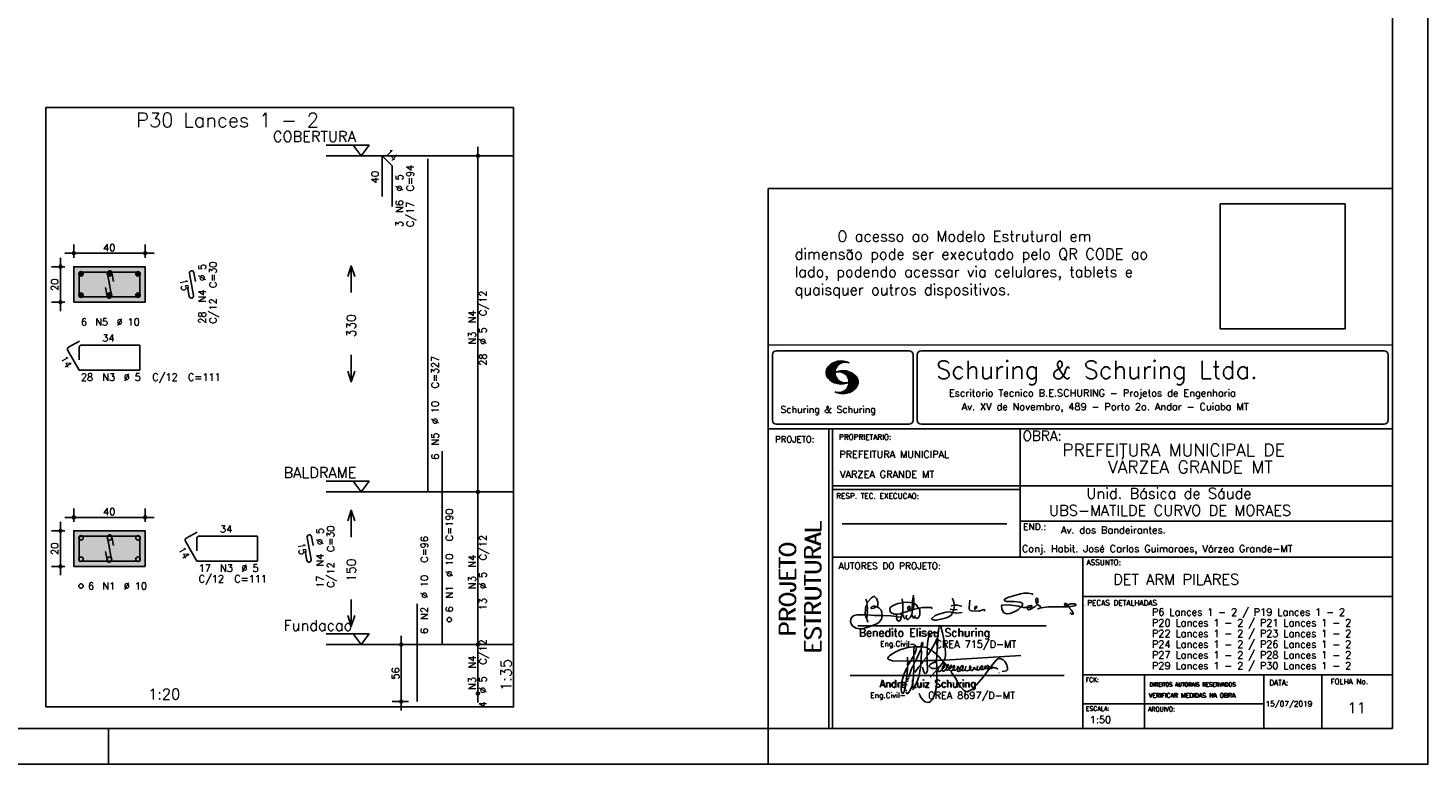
# Model space of a CAD drawing. Extents: x 0 to 84.1, y 0 to 59.4.
# Tile 5 of 8: x 44.8 to 84.1, y 0 to 20.6. Entities that reach past the tile are written whole.
import ezdxf

# ---------------------------------------------------------------- set-up
doc = ezdxf.new("R2010")
doc.units = 0
doc.header["$MEASUREMENT"] = 0
doc.linetypes.add('ESTILO_TQS_0002', pattern=[0.4, 0.1, -0.3])
doc.layers.get('0').update_dxf_attribs({"linetype": 'CONTINUOUS'})
for name, color, linetype in [('1', 1, 'CONTINUOUS'), ('2', 2, 'CONTINUOUS'), ('3', 3, 'CONTINUOUS'), ('4', 4, 'CONTINUOUS'), ('6', 6, 'CONTINUOUS'), ('7', 7, 'CONTINUOUS'), ('9', 9, 'CONTINUOUS')]:
    doc.layers.add(name, color=color, linetype=linetype)
doc.styles.get("Standard").update_dxf_attribs({"font": 'ROMANS.SHX'})
picture_1 = doc.add_image_def('image1.png', size_in_pixel=(300, 300))

# ---------------------------------------------------------------- blocks, each defined once
blk = doc.blocks.new('assinaturabenedito')
at = {"color": 162}
for points in [[(80.21, 160.29), (79.88, 160.45), (79.72, 161.68), (80.29, 161.77), (80.46, 162.01), (80.54, 163.49), (80.37, 163.74), (80.54, 164.8), (80.46, 166.12), (80.29, 166.36), (80.37, 167.51), (82.43, 169.81), (83.41, 170.39), (83.9, 170.39), (84.81, 169.48), (85.38, 167.84), (85.46, 166.36), (85.13, 165.71), (86.12, 164.97), (86.94, 163.98), (87.35, 162.83), (87.43, 161.68), (87.19, 161.52), (83.66, 161.52), (80.46, 161.77)], [(101.96, 170.06), (102.04, 170.96)], [(155.13, 165.22), (153.4, 165.22), (152.58, 165.54), (153.16, 166.78), (152.67, 167.35), (151.85, 167.68), (149.14, 168.01), (145.61, 168.01), (144.71, 168.34), (144.46, 168.91), (146.1, 169.9), (152.17, 171.62), (153.65, 171.87), (155.7, 171.87), (157.43, 171.62), (158.08, 171.29)], [(79.55, 161.85), (79.72, 164.8), (79.88, 165.87), (80.21, 166.28)], [(80.46, 167.68), (80.21, 167.84), (79.88, 169.07)], [(84.48, 165.54), (84.15, 165.87), (83.57, 165.87), (82.84, 165.71), (82.1, 165.05), (82.59, 164.8), (83.57, 164.97), (84.48, 165.54)], [(84.48, 165.54), (85.05, 165.63)], [(94.32, 162.18), (93.09, 162.18), (91.53, 162.83), (91.12, 163.41), (90.96, 164.8), (91.29, 165.38), (92.52, 166.2), (94.82, 167.1), (97.03, 167.43), (97.11, 162.92)], [(96.95, 167.51), (96.79, 169.24)], [(98.59, 160.54), (98.1, 159.96), (97.61, 160.37), (97.36, 161.44), (96.87, 161.6), (97.03, 162.75), (99.08, 163.33), (99.9, 163.9), (100.48, 163.74), (101.3, 164.07), (101.55, 163.9), (101.38, 162.01)], [(101.46, 167.43), (99.17, 167.76), (97.11, 167.51)], [(98.59, 160.54), (99.17, 159.71), (99.58, 159.63), (100.56, 160.62), (101.38, 161.93), (102.12, 160.29), (102.69, 160.78), (103.6, 160.12), (104.42, 160.54), (104.99, 161.85), (104.99, 163.9), (104.66, 164.97), (106.3, 165.3), (110.57, 165.22), (110.74, 164.97), (110.49, 164.56)], [(99.9, 163.9), (100.48, 164.8), (100.4, 165.63), (99.9, 165.79), (99.49, 165.22), (99.58, 164.23), (99.82, 164.15)], [(101.3, 164.07), (101.55, 167.1)], [(101.55, 163.82), (102.04, 164.31), (102.28, 166.78), (102.28, 167.1), (101.55, 167.19), (101.46, 167.51), (101.96, 170.06), (102.28, 169.81), (102.28, 167.27)], [(102.04, 164.31), (104.58, 164.97)], [(104.34, 164.97), (103.51, 166.36), (102.69, 166.94), (102.37, 166.94)], [(120.83, 164.15), (119.19, 164.39)], [(121.16, 166.36), (119.76, 166.04)], [(120.99, 164.31), (121.24, 166.12), (121.16, 167.19), (120.66, 168.66), (120.09, 169.57)], [(120.83, 164.15), (120.58, 163)], [(120.83, 164.15), (121.07, 164.31), (122.47, 164.23)], [(121.24, 166.2), (121.48, 166.36), (122.55, 166.36), (124.6, 165.87)], [(135.35, 163.57), (135.27, 164.23), (135.11, 164.31), (132.64, 163.57), (129.12, 163.74), (128.62, 163.9), (128.3, 164.15), (128.05, 164.89), (128.46, 168.66)], [(130.84, 164.8), (130.76, 165.22), (131.25, 165.79), (131.58, 165.71), (131.66, 165.3), (131.41, 164.97), (130.84, 164.8)], [(130.84, 164.8), (130.76, 164.48), (130.92, 164.23)], [(152.26, 165.38), (152.17, 165.54), (151.11, 165.79), (146.68, 166.53), (143.56, 166.36), (143.23, 166.2), (143.15, 165.79), (143.31, 164.56), (144.13, 162.83), (145.61, 162.26), (147.25, 162.51), (149.38, 163.33), (151.02, 164.23), (152.26, 165.38)], [(152.26, 165.38), (152.5, 165.54)], [(155.21, 165.05), (155.13, 165.3), (155.37, 165.71), (156.03, 166.04), (157.26, 166.2), (157.43, 165.87), (157.18, 165.54), (156.6, 165.3), (155.21, 165.05)], [(155.21, 165.05), (155.29, 164.48), (156.19, 164.23), (158.82, 165.63), (159.89, 166.69), (161.36, 165.79), (161.61, 165.3), (161.61, 165.13), (161.12, 164.89), (160.3, 164.64), (159.97, 164.72)], [(159.89, 166.69), (159.89, 167.1), (160.22, 167.51), (160.22, 168.91), (160.05, 169.48), (159.56, 169.65), (159.23, 168.99), (159.23, 168.42), (159.56, 167.27), (159.8, 167.19)], [(161.61, 165.13), (165.22, 165.63), (174, 165.63), (174.41, 165.71), (174.49, 166.28)], [(176.63, 162.1), (176.63, 162.75), (175.81, 164.15), (174.99, 164.97), (174.82, 165.63), (177.36, 166.04), (178.02, 166.28), (178.02, 166.53), (177.78, 166.86), (177.36, 166.94), (175.56, 166.94), (174.66, 166.61), (174.49, 166.36), (173.02, 166.2), (172.61, 166.69), (172.93, 167.19), (173.34, 167.19), (173.75, 166.86), (173.84, 166.45)], [(173.59, 165.63), (173.59, 166.12)], [(174.82, 165.63), (174.58, 165.71)], [(181.55, 165.95), (181.47, 166.12)], [(87.43, 161.36), (87.1, 159.8), (86.04, 158.4), (84.97, 157.66), (81.44, 156.27), (78.16, 155.28), (76.68, 155.28), (75.37, 155.53), (73.73, 156.51), (73.15, 157.25), (72.66, 158.56), (72.74, 159.96), (73.65, 161.11), (74.38, 161.52), (75.53, 161.77), (79.64, 161.77)], [(80.21, 160.29), (80.46, 161.6)], [(80.21, 160.29), (80.37, 159.22), (80.87, 158.32)], [(94.08, 161.03), (91.53, 161.36), (87.43, 161.52)], [(94.08, 161.03), (94.32, 162.18), (95.88, 162.34), (96.21, 162.59), (96.95, 162.67)], [(94.08, 161.03), (94.08, 160.86)], [(96.29, 160.7), (94.24, 160.86), (94.08, 160.21), (94.57, 159.14), (95.39, 158.89), (95.8, 159.22), (96.29, 160.29), (96.29, 160.7)], [(96.87, 161.77), (96.54, 161.77), (95.88, 162.26)], [(96.29, 160.7), (96.87, 161.52)], [(98.59, 160.54), (98.76, 161.6)], [(102.78, 160.78), (102.86, 161.52)], [(110.74, 160.29), (110.57, 159.96), (110.74, 159.63), (111.88, 159.39), (112.87, 159.39), (116.89, 160.21), (118.53, 160.86), (119.68, 161.6), (120.5, 162.83)], [(110.74, 160.29), (112.29, 161.44), (113.94, 162.18), (117.22, 163.08), (118.86, 163.16), (122.22, 162.59), (124.85, 162.83)], [(176.63, 162.1), (176.13, 162.1), (175.07, 162.75)], [(176.63, 162.1), (176.63, 162.1)]]:
    blk.add_lwpolyline(points, dxfattribs=at)
blk = doc.blocks.new('assinaturanadre')
at = {"color": 162}
for points in [[(-225.3, 18.87), (-225.71, 15.34), (-225.87, 15.1), (-226.28, 15.26), (-226.36, 15.59), (-227.18, 16), (-229.07, 16), (-230.71, 15.18), (-231.94, 13.7), (-232.6, 11.73), (-233.01, 8.69), (-233.17, 5.9), (-233.01, 5.41), (-233.26, 2.62), (-233.26, 1.06), (-233.09, 0.65), (-233.34, -0.09), (-233.17, -0.67), (-233.17, -2.55), (-233.67, -2.8), (-235.23, -2.8), (-235.14, -2.23), (-233.42, -0.17)], [(-225.3, 18.87), (-225.46, 18.87), (-225.54, 18.46)], [(-225.3, 18.87), (-225.22, 19.04)], [(-221.69, -2.31), (-221.03, 0.57), (-220.87, 2.86), (-221.52, 9.6), (-222.84, 15.92), (-223.98, 19.86), (-224.56, 20.6), (-224.89, 20.68), (-225.22, 20.19), (-225.22, 19.53)], [(-225.87, 15.1), (-225.95, 13.46), (-226.28, 11.98), (-226.61, 11.73), (-227.59, 9.51), (-230.47, 4.42), (-229.32, 3.44), (-229.07, 3.44), (-227.43, 1.88), (-226.69, 1.63), (-226.61, 0.81), (-226.86, -2.47), (-226.77, -7.81), (-226.53, -8.71), (-226.86, -9.37), (-226.61, -10.68), (-226.69, -17.25), (-227.1, -21.27), (-227.76, -23.82), (-228.83, -27.19), (-229.56, -28.58), (-230.71, -29.9), (-231.53, -30.47), (-232.52, -30.72), (-234.41, -30.31), (-235.88, -29.24), (-237.44, -27.27), (-238.1, -25.79)], [(-237.2, 6.72), (-237.03, 8.78), (-236.78, 9.27), (-236.46, 9.43), (-236.13, 9.27), (-235.96, 8.53), (-236.29, 7.05), (-236.62, 6.39), (-236.87, 6.31)], [(-226.28, 11.98), (-226.12, 11.9), (-226.12, 10.83), (-226.69, 1.71)], [(-240.48, 6.64), (-245.98, 6.07), (-251.39, 4.42), (-254.59, 2.95), (-256.81, 1.55), (-258.37, 0.4), (-259.02, -0.26), (-259.43, -1.08), (-259.35, -1.49), (-258.86, -2.06), (-256.4, -2.8), (-246.55, -3.05), (-246.22, -2.8), (-246.39, -0.34)], [(-242.2, 0.15), (-243.19, -1.16), (-244.01, -2.97), (-246.22, -2.97)], [(-237.2, 6.72), (-236.95, 6.23), (-237.2, 4.67), (-237.61, 4.26), (-241.05, -2.97), (-241.95, -3.05), (-242.12, 0.81), (-241.95, 1.47), (-241.46, 1.88), (-240.4, 4.59), (-240.23, 6.56), (-237.36, 6.56), (-237.2, 6.72)], [(-241.87, 6.48), (-242.12, 4.51), (-242.04, 1.47)], [(-240.48, 6.64), (-240.48, 6.97), (-241.05, 7.38), (-241.63, 7.22), (-241.79, 6.64)], [(-237.28, 4.51), (-237.03, 4.1), (-237.11, -2.72), (-237.36, -2.88), (-240.89, -2.88)], [(-240.48, 6.64), (-240.31, 6.64)], [(-236.54, 6.48), (-234.98, 6.31), (-233.26, 5.82)], [(-233.01, 5.41), (-232.68, 5.49), (-230.63, 4.34), (-232.35, 1.55), (-233.01, 0.89)], [(-230.47, 4.42), (-230.47, 4.42)], [(-226.61, 0.81), (-226.36, 0.81), (-225.22, -0.17), (-224.97, -0.67), (-223.74, -1.9), (-223.66, -2.39), (-226.77, -2.55)], [(-221.69, -2.31), (-170.73, 0.81)], [(-246.14, -3.05), (-246.22, -5.76), (-246.06, -6), (-246.39, -7.4), (-246.3, -8.47), (-246.88, -14.54), (-247.62, -19.96), (-248.44, -23.33), (-249.18, -24.72), (-249.5, -24.89), (-250.08, -24.31), (-250.41, -21.93), (-250.41, -19.88), (-250, -16.76), (-248.44, -11.5), (-246.88, -7.97), (-246.47, -7.65)], [(-241.87, -4.11), (-242.12, -5.76), (-241.95, -6), (-241.95, -7.73), (-242.2, -13.15), (-242.78, -17.42), (-243.43, -19.96), (-244.74, -22.83), (-246.14, -24.72), (-246.47, -24.89), (-246.8, -24.72), (-247.21, -23.66)], [(-244.33, -3.05), (-245.32, -5.02), (-245.98, -5.84)], [(-242.12, -5.67), (-242.45, -6), (-243.51, -8.3), (-245.65, -13.97)], [(-242.04, -2.88), (-243.92, -2.97)], [(-237.11, -2.97), (-237.28, -3.87), (-237.28, -4.53), (-237.11, -4.69), (-237.61, -5.76), (-237.44, -6.25), (-238.02, -9.78), (-238.59, -12.57), (-239.66, -15.94), (-241.79, -20.78), (-242.61, -21.85), (-243.27, -22.1)], [(-241.13, -2.97), (-241.54, -3.95), (-241.87, -4.11), (-241.95, -3.13)], [(-237.61, -5.76), (-239, -7.15), (-241.38, -10.6)], [(-235.31, -2.64), (-235.8, -2.97), (-237.11, -2.88)], [(-235.88, -2.97), (-236.13, -3.62), (-237.03, -4.61)], [(-233.09, -2.8), (-233.01, -9.29), (-233.17, -9.94), (-233.91, -11.18), (-234.32, -11.26), (-234.9, -11.01), (-235.39, -10.27), (-236.13, -8.06), (-236.21, -7.15)], [(-226.86, -2.55), (-233.17, -2.72)], [(-226.77, -7.56), (-227.84, -7.89), (-229.65, -7.89), (-230.71, -7.48), (-231.7, -6.66), (-231.78, -6), (-230.96, -5.1), (-228.25, -3.79), (-227.68, -3.79)], [(-226.86, -9.29), (-231.21, -13.8)], [(-222.43, -3.29), (-222.43, -3.7), (-224.97, -6.82), (-226.61, -7.4)], [(-226.04, -8.47), (-226.45, -8.63)], [(-225.05, -6.91), (-226.04, -8.55), (-225.87, -8.79), (-225.95, -9.7), (-225.54, -10.03), (-224.97, -10.03), (-223.16, -8.96)], [(-221.69, -2.31), (-223.57, -2.39)], [(-221.36, -4.85), (-222.18, -5.35), (-222.34, -6.09), (-222.75, -6.66), (-223.08, -7.97), (-223.08, -8.88), (-222.67, -9.78), (-222.34, -9.86), (-222.01, -9.78), (-220.54, -8.47)], [(-221.19, -5.1), (-221.28, -6.09), (-221.6, -6.74), (-222.43, -8.06), (-222.92, -8.38)], [(-221.85, -2.39), (-222.43, -3.29), (-222.84, -2.88), (-222.84, -2.55)], [(-222.43, -3.7), (-221.44, -4.36), (-221.36, -4.94), (-220.78, -5.18), (-220.29, -5.92), (-219.96, -6), (-219.47, -5.35), (-219.14, -5.26), (-218.98, -5.51), (-219.39, -6.5), (-219.96, -6.99), (-220.21, -7.56), (-220.46, -8.47), (-220.05, -9.04), (-219.55, -9.12), (-218.4, -8.55), (-217.91, -9.37), (-217.34, -9.7), (-216.02, -9.12), (-215.7, -8.71), (-215.04, -9.04), (-214.3, -9.04), (-212.99, -7.81), (-212.91, -7.07), (-212.66, -6.58), (-212.41, -6.58), (-212.17, -6.91), (-212.33, -7.81), (-212.58, -8.14), (-212.99, -7.97)], [(-219.96, -6), (-219.8, -6.74)], [(-219.8, -6.82), (-219.88, -7.07)], [(-219.8, -6.91), (-218.57, -7.89), (-218.32, -7.73), (-217.58, -6.17), (-217.26, -5.84), (-216.93, -6), (-216.85, -6.82), (-217.58, -7.81), (-218.4, -8.22), (-218.49, -7.97)], [(-218.4, -8.22), (-218.4, -8.47)], [(-190.51, -6.82), (-189.52, -7.32), (-189.77, -7.81), (-190.42, -8.06), (-191.57, -7.97), (-195.76, -13.72), (-200.19, -18.89), (-203.31, -21.93), (-205.03, -23), (-206.1, -23.33), (-207.49, -23.25), (-208.48, -22.67), (-210.94, -20.21), (-212.58, -17.66), (-213.81, -15.2), (-216.85, -10.6), (-217.17, -9.78)], [(-215.53, -8.3), (-215.86, -7.73), (-215.86, -6.82), (-215.45, -6), (-215.2, -6), (-214.96, -6.33), (-214.88, -7.23), (-215.53, -8.3)], [(-215.53, -8.3), (-215.53, -8.63)], [(-212.66, -8.14), (-212.99, -9.37), (-212.91, -9.78), (-212.25, -10.03), (-211.18, -9.53), (-210.94, -9.29), (-211.27, -8.63), (-211.27, -8.06), (-210.86, -7.23), (-210.03, -6.09), (-209.3, -6), (-209.05, -7.15), (-209.54, -8.14), (-210.36, -9.12), (-210.2, -9.37), (-208.72, -9.21), (-207.9, -8.63), (-207.41, -6.82), (-207.49, -6.41)], [(-212.66, -6.58), (-212.91, -6.33)], [(-210.36, -9.12), (-210.86, -9.21)], [(-204.54, -8.14), (-204.54, -8.55), (-205.28, -9.12), (-206.26, -9.45), (-207.49, -9.29), (-207.9, -8.79)], [(-204.54, -8.14), (-204.04, -7.81), (-203.96, -6.99), (-204.37, -6.41), (-204.78, -6.41), (-204.87, -7.73), (-204.54, -8.14)], [(-202.24, -7.15), (-202.08, -8.06), (-202.98, -9.29), (-203.47, -9.29), (-204.45, -8.63)], [(-201.42, -7.07), (-201.5, -7.48), (-201.25, -8.22), (-200.6, -8.71), (-200.02, -8.71)], [(-201.09, -6.5), (-201.09, -6.5)], [(-196.33, -7.48), (-197.23, -8.3), (-198.14, -8.71), (-199.2, -9.04), (-199.78, -8.96), (-199.94, -8.63), (-199.53, -7.07), (-199.53, -6.25)], [(-196.33, -7.48), (-196.09, -6.82), (-196.17, -6.41), (-196.99, -6.17), (-197.56, -6.82), (-197.73, -7.32), (-197.73, -7.81), (-197.48, -8.22)], [(-194.77, -7.89), (-195.84, -8.71), (-196.5, -8.79), (-197.15, -8.38)], [(-194.77, -7.23), (-194.28, -6.74), (-194.28, -6.41), (-194.77, -6.74), (-194.77, -7.23)], [(-194.77, -7.23), (-194.77, -7.97), (-194.61, -8.06), (-193.13, -8.14), (-192.15, -7.81), (-191.74, -7.97)], [(-192.06, -7.73), (-191.74, -7.07), (-191.98, -6.5), (-192.64, -6), (-193.13, -6), (-193.3, -7.07), (-192.64, -7.81)], [(-190.51, -6.82), (-191.33, -7.89)], [(-190.51, -6.82), (-190.18, -6.17), (-187.06, -2.39), (-185.58, -1.41), (-184.35, -1.24), (-182.46, -2.23), (-181.32, -3.21), (-179.92, -5.59), (-179.43, -7.65), (-179.59, -8.79), (-180.25, -9.62), (-183.04, -10.03)], [(-189.44, -7.23), (-189.11, -6.99), (-188.78, -7.32)], [(-189.44, -7.23), (-189.19, -7.56), (-188.7, -7.4), (-187.39, -7.81), (-186.73, -7.81), (-186.48, -8.14), (-186.07, -8.22)], [(-246.8, -18.57), (-246.88, -19.06)], [(-246.39, -16.43), (-246.39, -16.84)], [(-246.06, -15.36), (-246.22, -16.1)], [(-245.81, -14.54), (-245.89, -15.03)], [(-185.42, -10.77), (-185.17, -10.77)], [(-247.29, -22.34), (-247.29, -22.92)], [(-238.43, -24.64), (-238.43, -24.81)], [(-238.26, -25.22), (-238.18, -25.46)]]:
    blk.add_lwpolyline(points, dxfattribs=at)

msp = doc.modelspace()

# ---------------------------------------------------------------- linework, layer by layer
at = {"layer": '1', "linetype": 'Continuous'}
for points in [[(45.345, 1.6), (58.46, 1.6), (58.46, 18.414286), (45.345, 18.414286), (45.345, 1.6)], [(53.21, 17.364286), (54.41, 17.364286), (54.185, 17.064286), (53.96, 17.364286)], [(58.46, 17.064286), (53.21, 17.064286)], [(53.21, 7.935714), (54.41, 7.935714), (54.185, 7.635714), (53.96, 7.935714)], [(58.46, 7.635714), (53.21, 7.635714)], [(53.21, 3.65), (54.41, 3.65), (54.185, 3.35), (53.96, 3.65)], [(58.46, 3.35), (53.21, 3.35)]]:
    msp.add_lwpolyline(points, dxfattribs=at)
at = {"layer": '1', "linetype": 'ESTILO_TQS_0002'}
for points in [[(46.13, 12.9525), (48.13, 12.9525), (48.13, 13.9525), (46.13, 13.9525), (46.13, 12.9525)], [(46.13, 5.545357), (48.13, 5.545357), (48.13, 6.545357), (46.13, 6.545357), (46.13, 5.545357)]]:
    msp.add_lwpolyline(points, dxfattribs=at)
at = {"layer": '2', "linetype": 'Continuous'}
for p, q in [((84.100006, 0), (84.100006, 59.400002)), ((57.46, 7.385714), (57.46, 17.314286)), ((57.46, 17.064286), (57.46, 17.064286)), ((65.600006, 1), (65.600006, 16.142713)), ((83.100006, 16.142713), (65.600006, 16.142713)), ((46.13, 14.2025), (46.13, 14.5775)), ((48.13, 14.2025), (48.13, 14.5775)), ((45.755, 12.7025), (45.755, 14.2025)), ((45.88, 14.3275), (48.38, 14.3275)), ((45.88, 13.9525), (45.505, 13.9525)), ((46.13, 13.9525), (46.13, 13.9525)), ((46.13, 13.9525), (46.13, 13.9525)), ((48.13, 13.9525), (48.13, 13.9525)), ((45.88, 12.9525), (45.505, 12.9525)), ((46.13, 12.9525), (46.13, 12.9525)), ((65.600006, 11.755142), (83.100006, 11.755135)), ((65.715988, 11.477417), (65.715988, 9.648308)), ((65.832489, 11.593918), (69.548996, 11.593918)), ((69.665497, 11.477417), (69.665497, 9.648308)), ((69.778748, 11.477417), (69.778748, 9.648308)), ((69.895249, 11.593918), (82.867508, 11.593918)), ((82.984009, 11.477417), (82.984009, 9.648308)), ((67.221772, 10.985771), (67.528321, 11.292321)), ((67.222123, 10.971993), (67.545929, 11.295792)), ((67.222168, 11.000305), (67.508011, 11.286148)), ((67.222489, 10.958214), (67.56427, 11.300003)), ((67.224366, 11.016648), (67.488404, 11.280686)), ((67.224472, 10.94606), (67.581131, 11.302727)), ((67.226578, 11.03299), (67.465409, 11.271813)), ((67.2267, 10.934159), (67.596314, 11.303772)), ((67.228943, 10.922257), (67.612336, 11.305649)), ((67.232178, 10.911354), (67.626831, 11.306015)), ((67.232437, 11.052986), (67.439469, 11.26001)), ((67.235916, 10.900948), (67.642014, 11.307053)), ((67.239258, 11.073952), (67.410523, 11.245209)), ((67.239655, 10.890557), (67.656281, 11.307183)), ((67.243561, 10.880333), (67.669251, 11.306015)), ((67.248612, 10.871239), (67.520584, 11.143219)), ((67.252747, 11.10157), (67.374314, 11.223145)), ((67.253647, 10.862129), (67.502121, 11.110611)), ((67.258683, 10.853035), (67.491593, 11.085945)), ((67.264267, 10.84449), (67.483597, 11.06382)), ((67.270783, 10.836869), (67.47966, 11.045746)), ((67.277298, 10.829247), (67.475876, 11.027817)), ((67.283814, 10.821625), (67.474167, 11.011971)), ((67.290558, 10.814232), (67.473114, 10.996781)), ((67.531494, 10.998619), (67.546158, 11.013283)), ((67.548691, 11.001663), (67.565323, 11.018303)), ((67.563156, 11.001992), (67.584885, 11.023735)), ((67.577607, 11.00232), (67.601899, 11.026612)), ((67.592072, 11.002648), (67.619477, 11.030045)), ((67.604584, 11.001007), (67.635239, 11.03167)), ((67.608673, 11.231301), (67.68306, 11.305702)), ((67.617234, 10.999535), (67.651505, 11.033806)), ((67.62999, 10.998154), (67.666199, 11.034363)), ((67.638062, 11.246552), (67.69574, 11.30423)), ((67.64122, 10.99524), (67.680893, 11.03492)), ((67.652436, 10.992317), (67.695603, 11.035485)), ((67.662873, 11.257233), (67.708405, 11.302758)), ((67.664337, 10.990074), (67.708985, 11.034729)), ((67.674881, 10.986489), (67.72316, 11.034767)), ((67.681977, 11.2622), (67.721238, 11.301461)), ((67.684327, 10.981789), (67.736191, 11.033654)), ((67.694321, 10.977654), (67.748459, 11.031792)), ((67.702469, 11.268563), (67.733063, 11.299149)), ((67.704605, 10.973801), (67.761597, 11.0308)), ((67.71431, 10.969368), (67.773758, 11.028824)), ((67.718491, 11.270424), (67.744904, 11.296837)), ((67.722412, 10.963333), (67.785233, 11.026146)), ((67.732499, 10.959282), (67.797608, 11.024391)), ((67.734482, 11.272286), (67.757004, 11.294808)), ((67.740387, 10.953034), (67.808838, 11.021485)), ((67.749115, 10.947632), (67.819702, 11.018219)), ((67.750473, 11.274147), (67.768555, 11.292221)), ((67.756165, 10.940537), (67.830765, 11.015137)), ((67.765198, 10.93544), (67.841874, 11.012116)), ((67.77211, 10.928208), (67.852234, 11.008339)), ((67.779831, 10.921784), (67.86261, 11.004555)), ((67.78592, 10.913735), (67.873307, 11.001122)), ((67.794007, 10.907692), (67.883316, 10.997002)), ((67.799912, 10.899468), (67.892731, 10.992279)), ((67.296936, 10.807419), (67.470307, 10.980797)), ((67.304734, 10.800133), (67.473206, 10.968598)), ((67.311829, 10.793083), (67.474121, 10.955384)), ((67.319168, 10.786293), (67.475159, 10.942276)), ((67.326828, 10.779808), (67.477616, 10.930596)), ((67.334488, 10.773323), (67.480088, 10.918923)), ((67.342133, 10.766846), (67.482544, 10.90725)), ((67.350098, 10.760674), (67.485901, 10.896469)), ((67.358338, 10.754769), (67.489655, 10.886078)), ((67.366577, 10.748863), (67.493409, 10.875695)), ((67.374802, 10.742966), (67.497208, 10.865357)), ((67.383393, 10.737427), (67.502076, 10.856102)), ((67.392228, 10.732109), (67.506958, 10.84684)), ((67.401062, 10.726807), (67.511841, 10.837578)), ((67.409882, 10.721497), (67.516922, 10.828537)), ((67.41919, 10.71666), (67.522843, 10.820305)), ((67.428635, 10.711968), (67.528748, 10.812088)), ((67.43808, 10.707276), (67.534668, 10.803864)), ((67.447541, 10.702599), (67.540802, 10.795861)), ((67.457642, 10.698563), (67.547699, 10.78862)), ((67.467743, 10.694519), (67.554612, 10.781388)), ((67.477829, 10.690483), (67.561509, 10.774155)), ((67.488205, 10.686714), (67.568589, 10.767105)), ((67.499009, 10.683373), (67.576477, 10.760849)), ((67.509796, 10.680031), (67.584366, 10.754601)), ((67.5206, 10.676697), (67.592255, 10.74836)), ((67.532074, 10.674027), (67.600327, 10.742287)), ((67.543625, 10.671448), (67.609238, 10.737053)), ((67.555176, 10.668869), (67.618134, 10.731819)), ((67.5672, 10.666748), (67.627045, 10.726586)), ((67.579605, 10.665009), (67.636261, 10.721665)), ((67.591996, 10.663277), (67.646256, 10.717522)), ((67.604782, 10.661919), (67.65625, 10.713379)), ((67.618134, 10.661141), (67.66623, 10.709244)), ((67.631501, 10.660355), (67.676911, 10.705773)), ((67.64531, 10.660042), (67.688126, 10.702851)), ((67.65976, 10.660355), (67.699341, 10.699936)), ((67.671296, 10.38913), (68.095734, 10.813568)), ((67.67421, 10.660668), (67.710678, 10.697136)), ((67.685135, 10.388832), (68.100952, 10.804665)), ((67.690598, 10.661675), (67.723847, 10.694931)), ((67.69896, 10.388527), (68.104996, 10.794571)), ((67.708161, 10.663521), (67.737625, 10.692986)), ((67.713776, 10.389206), (68.107529, 10.782967)), ((67.725296, 10.66594), (67.750779, 10.691422)), ((67.728806, 10.390091), (68.110825, 10.77211)), ((67.741867, 10.668862), (67.765747, 10.692742)), ((67.744095, 10.391251), (68.114106, 10.761261)), ((67.76027, 10.672806), (67.780136, 10.692681)), ((67.760544, 10.393555), (68.11557, 10.748596)), ((67.776978, 10.395859), (68.117249, 10.736138)), ((67.780106, 10.677895), (67.794464, 10.692261)), ((67.794464, 10.692261), (67.79654, 10.694336)), ((67.794861, 10.399597), (68.118943, 10.723679)), ((67.798127, 10.683296), (67.810562, 10.69574)), ((67.806626, 10.892029), (67.902451, 10.987854)), ((67.811753, 10.883019), (67.912232, 10.983506)), ((67.81305, 10.403664), (68.118515, 10.709122)), ((67.81717, 10.689835), (67.825379, 10.698044)), ((67.817658, 10.874802), (67.921875, 10.979012)), ((67.822358, 10.554344), (68.091095, 10.823075)), ((67.823761, 10.866768), (67.930436, 10.973442)), ((67.829499, 10.858353), (67.940003, 10.968857)), ((67.832825, 10.409302), (68.118134, 10.694611)), ((67.833084, 10.695977), (67.839569, 10.702462)), ((67.833527, 10.848244), (67.948655, 10.963379)), ((67.838395, 10.83899), (67.957047, 10.957634)), ((67.840729, 10.586838), (68.086777, 10.832894)), ((67.843323, 10.829773), (67.965561, 10.952019)), ((67.848358, 10.817597), (67.975678, 10.944924)), ((67.848709, 10.608963), (68.081818, 10.842072)), ((67.852341, 10.806755), (67.985031, 10.939453)), ((67.853302, 10.415634), (68.117768, 10.680092)), ((67.856202, 10.794724), (67.99379, 10.932312)), ((67.856934, 10.63131), (68.075089, 10.849472)), ((67.859864, 10.781189), (68.003067, 10.924393)), ((67.860703, 10.649239), (68.070359, 10.858895)), ((67.862656, 10.768639), (68.01175, 10.91774)), ((67.865174, 10.667847), (68.063507, 10.866165)), ((67.865235, 10.753647), (68.02092, 10.90934)), ((67.866242, 10.683037), (68.057556, 10.874352)), ((67.866318, 10.73967), (68.029206, 10.90255)), ((67.867295, 10.698235), (68.049775, 10.880722)), ((67.867905, 10.725861), (68.036682, 10.894646)), ((67.868119, 10.711846), (68.043793, 10.887528)), ((67.876404, 10.424599), (68.113495, 10.66169)), ((67.901276, 10.435334), (68.11023, 10.644287)), ((67.929581, 10.449501), (68.101624, 10.621544)), ((67.550324, 10.409546), (67.562592, 10.421799)), ((67.561463, 10.40654), (67.576416, 10.421486)), ((67.572602, 10.403542), (67.590226, 10.421173)), ((67.583756, 10.400551), (67.606156, 10.422959)), ((67.595673, 10.398346), (67.622162, 10.424828)), ((67.607605, 10.396141), (67.639588, 10.428116)), ((67.619553, 10.393929), (67.658707, 10.43309)), ((67.632141, 10.392388), (67.679932, 10.440178)), ((67.644959, 10.391075), (67.704071, 10.450188)), ((67.657776, 10.389756), (67.737152, 10.469132)), ((67.966126, 10.471909), (68.08902, 10.594803)), ((68.045029, 10.536675), (68.057724, 10.54937)), ((65.832489, 9.531807), (69.548996, 9.531807)), ((69.895249, 9.531807), (82.867508, 9.531807)), ((65.600006, 9.399994), (83.100006, 9.399994)), ((67.300385, 5.799996), (67.300385, 9.399994)), ((67.400391, 5.799996), (67.400391, 9.399994)), ((72.668579, 6.816429), (72.668579, 9.399994)), ((83.100006, 9.399994), (83.100006, 1)), ((57.46, 3.1), (57.46, 7.885714)), ((57.46, 7.635714), (57.46, 7.635714)), ((57.46, 7.635714), (57.46, 7.635714)), ((72.668579, 7.799995), (67.400391, 7.799995)), ((72.668579, 7.699995), (67.400391, 7.699995)), ((72.668579, 7.799995), (83.100006, 7.800003)), ((46.13, 6.795357), (46.13, 7.170357)), ((48.13, 6.795357), (48.13, 7.170357)), ((45.755, 5.295357), (45.755, 6.795357)), ((45.88, 6.920357), (48.38, 6.920357)), ((67.670312, 6.739054), (72.288888, 6.739054)), ((72.668579, 6.816429), (83.100006, 6.816437)), ((72.668579, 6.816429), (72.668579, 5.799996)), ((45.88, 6.545357), (45.505, 6.545357)), ((46.13, 6.545357), (46.13, 6.545357)), ((46.13, 6.545357), (46.13, 6.545357)), ((48.13, 6.545357), (48.13, 6.545357)), ((45.88, 5.545357), (45.505, 5.545357)), ((46.13, 5.545357), (46.13, 5.545357)), ((67.300385, 1), (67.300385, 5.799996)), ((67.400391, 1), (67.400391, 5.799996)), ((67.400391, 5.799996), (83.100006, 5.799996)), ((74.42096, 4.799996), (74.42096, 5.799996)), ((74.42096, 1), (74.42096, 4.799996)), ((74.420958, 4.701716), (83.100005, 4.701724)), ((55.31, 1.5), (55.31, 3.6)), ((57.46, 1.728571), (57.46, 3.6)), ((68.11142, 3.880457), (73.389855, 3.880457)), ((55.51, 3.35), (55.06, 3.35)), ((55.76, 3.35), (55.76, 3.35)), ((57.46, 3.35), (57.46, 3.35)), ((57.46, 3.35), (57.46, 3.35)), ((67.897606, 2.480272), (73.894493, 2.480272)), ((74.42096, 2.505768), (83.100006, 2.505776)), ((76.14679, 1), (76.14679, 2.505776)), ((79.496476, 1), (79.496476, 2.505776)), ((81.120974, 1), (81.120974, 2.505774)), ((57.46, 1.978571), (57.46, 1.978571)), ((55.51, 1.75), (55.06, 1.75)), ((55.76, 1.75), (55.76, 1.75)), ((74.42096, 1.691735), (79.496476, 1.691742)), ((47.100006, 0), (47.100006, 1)), ((65.600006, 0), (65.600006, 1)), ((83.100006, 1), (65.600006, 1)), ((0, 0), (84.100006, 0))]:
    msp.add_line(p, q, dxfattribs=at)
for points in [[(83.100006, 1), (2.5, 1), (2.5, 58.400002), (83.100006, 58.400002), (83.100006, 1)], [(46.13, 12.9525), (48.13, 12.9525), (48.13, 13.9525), (46.13, 13.9525), (46.13, 12.9525)], [(53.81, 13.675), (53.91, 13.975), (54.01, 13.675)], [(53.91, 13.225), (53.91, 13.975)], [(53.91, 11.475), (53.91, 10.725)], [(53.81, 11.025), (53.91, 10.725), (54.01, 11.025)], [(53.81, 6.817857), (53.91, 7.117857), (54.01, 6.817857)], [(53.91, 6.367857), (53.91, 7.117857)], [(46.13, 5.545357), (48.13, 5.545357), (48.13, 6.545357), (46.13, 6.545357), (46.13, 5.545357)], [(53.91, 4.617857), (53.91, 3.867857)], [(53.81, 4.167857), (53.91, 3.867857), (54.01, 4.167857)]]:
    msp.add_lwpolyline(points, dxfattribs=at)
for centre, radius in [((57.46, 17.064286), 0.041625), ((57.46, 17.064286), 0.02075), ((46.13, 14.3275), 0.04), ((46.13, 14.3275), 0.02), ((48.13, 14.3275), 0.04), ((48.13, 14.3275), 0.02), ((45.755, 13.9525), 0.04), ((45.755, 13.9525), 0.02), ((45.755, 12.9525), 0.04), ((45.755, 12.9525), 0.02), ((57.46, 7.635714), 0.041625), ((57.46, 7.635714), 0.041625), ((57.46, 7.635714), 0.02075), ((57.46, 7.635714), 0.02075), ((46.13, 6.920357), 0.04), ((46.13, 6.920357), 0.02), ((48.13, 6.920357), 0.04), ((48.13, 6.920357), 0.02), ((45.755, 6.545357), 0.04), ((45.755, 6.545357), 0.02), ((45.755, 5.545357), 0.04), ((45.755, 5.545357), 0.02), ((55.31, 3.35), 0.04), ((55.31, 3.35), 0.02), ((57.46, 3.35), 0.041625), ((57.46, 3.35), 0.041625), ((57.46, 3.35), 0.02075), ((57.46, 3.35), 0.02075), ((57.46, 1.978571), 0.041625), ((57.46, 1.978571), 0.02075), ((55.31, 1.75), 0.04), ((55.31, 1.75), 0.02)]:
    msp.add_circle(centre, radius, dxfattribs=at)
for centre, radius, start, end in [((65.832489, 11.477417), 0.116502, 90, 180), ((69.548996, 11.477417), 0.116502, 0, 90), ((69.895249, 11.477417), 0.116502, 90, 180), ((82.867508, 11.477417), 0.116502, 0, 90), ((67.465149, 10.98227), 0.243989, 140.229431, 231.895096), ((67.648087, 10.815277), 0.491555, 63.393265, 138.909058), ((67.76323, 10.98333), 0.291044, 68.851509, 291.148499), ((67.692337, 10.543831), 0.491555, 41.090942, 116.606735), ((67.577195, 10.711891), 0.291044, 248.851501, 111.148491), ((67.648087, 11.15139), 0.491555, 218.229782, 296.60672), ((67.875275, 10.710823), 0.243989, 308.104889, 39.770576), ((67.692337, 10.879952), 0.491555, 243.393265, 321.770233), ((65.832489, 9.648308), 0.116502, 180, 270), ((69.548996, 9.648308), 0.116502, 270, 0), ((69.895249, 9.648308), 0.116502, 180, 270), ((82.867508, 9.648308), 0.116502, 270, 0)]:
    msp.add_arc(centre, radius, start, end, dxfattribs=at)
at = {"layer": '3', "linetype": 'Continuous'}
for p, q in [((46.268156, 13.743689), (46.33881, 13.814343)), ((46.268165, 13.761375), (46.321181, 13.814392)), ((46.271831, 13.729687), (46.352838, 13.810693)), ((46.277882, 13.718059), (46.364471, 13.804649)), ((46.285828, 13.708328), (46.374208, 13.796708)), ((46.295562, 13.700384), (46.382159, 13.786982)), ((46.307198, 13.694343), (46.388158, 13.775303)), ((46.321173, 13.69064), (46.391893, 13.76136)), ((46.338878, 13.690667), (46.391897, 13.743687)), ((47.068156, 13.743689), (47.13881, 13.814343)), ((47.068165, 13.761375), (47.121181, 13.814392)), ((47.071831, 13.729687), (47.152838, 13.810693)), ((47.077882, 13.718059), (47.164471, 13.804649)), ((47.085828, 13.708328), (47.174208, 13.796708)), ((47.095562, 13.700384), (47.182159, 13.786982)), ((47.107198, 13.694343), (47.188158, 13.775303)), ((47.121173, 13.69064), (47.191893, 13.76136)), ((47.138878, 13.690667), (47.191897, 13.743687)), ((47.868156, 13.743689), (47.93881, 13.814343)), ((47.868165, 13.761375), (47.921181, 13.814392)), ((47.871831, 13.729687), (47.952838, 13.810693)), ((47.877882, 13.718059), (47.964471, 13.804649)), ((47.885828, 13.708328), (47.974208, 13.796708)), ((47.895562, 13.700384), (47.982159, 13.786982)), ((47.907198, 13.694343), (47.988158, 13.775303)), ((47.921173, 13.69064), (47.991893, 13.76136)), ((47.938878, 13.690667), (47.991897, 13.743687)), ((46.268156, 13.143689), (46.33881, 13.214343)), ((46.268165, 13.161375), (46.321181, 13.214392)), ((46.271831, 13.129687), (46.352838, 13.210693)), ((46.277882, 13.118059), (46.364471, 13.204649)), ((46.285828, 13.108328), (46.374208, 13.196708)), ((46.295562, 13.100384), (46.382159, 13.186982)), ((46.307198, 13.094343), (46.388158, 13.175303)), ((46.321173, 13.09064), (46.391893, 13.16136)), ((46.338878, 13.090667), (46.391897, 13.143687)), ((47.068156, 13.143689), (47.13881, 13.214343)), ((47.068165, 13.161375), (47.121181, 13.214392)), ((47.071831, 13.129687), (47.152838, 13.210693)), ((47.077882, 13.118059), (47.164471, 13.204649)), ((47.085828, 13.108328), (47.174208, 13.196708)), ((47.095562, 13.100384), (47.182159, 13.186982)), ((47.107198, 13.094343), (47.188158, 13.175303)), ((47.121173, 13.09064), (47.191893, 13.16136)), ((47.138878, 13.090667), (47.191897, 13.143687)), ((47.868156, 13.143689), (47.93881, 13.214343)), ((47.868165, 13.161375), (47.921181, 13.214392)), ((47.871831, 13.129687), (47.952838, 13.210693)), ((47.877882, 13.118059), (47.964471, 13.204649)), ((47.885828, 13.108328), (47.974208, 13.196708)), ((47.895562, 13.100384), (47.982159, 13.186982)), ((47.907198, 13.094343), (47.988158, 13.175303)), ((47.921173, 13.09064), (47.991893, 13.16136)), ((47.938878, 13.090667), (47.991897, 13.143687))]:
    msp.add_line(p, q, dxfattribs=at)
for centre in [(46.33, 13.7525), (47.13, 13.7525), (47.93, 13.7525), (46.33, 13.1525), (47.13, 13.1525), (47.93, 13.1525), (46.33, 6.345357), (47.13, 6.345357), (47.93, 6.345357), (46.33, 5.745357), (47.13, 5.745357), (47.93, 5.745357), (46.33, 4.995357), (56.66, 4.05)]:
    msp.add_circle(centre, 0.0625, dxfattribs=at)
at = {"layer": '4', "linetype": 'Continuous'}
for p, q in [((46.28, 13.74), (46.28, 13.1025)), ((46.28, 13.74), (46.28, 13.39)), ((46.6925, 13.8025), (46.3425, 13.8025)), ((47.98, 13.8025), (46.3425, 13.8025)), ((47.075065, 13.760134), (47.184935, 13.144866)), ((47.242067, 13.536001), (47.198119, 13.782107)), ((47.98, 13.1025), (47.98, 13.8025)), ((47.061881, 13.122893), (47.017933, 13.368999)), ((46.28, 13.1025), (47.98, 13.1025)), ((46.28, 6.332857), (46.28, 5.695357)), ((46.28, 6.332857), (46.28, 5.982857)), ((46.6925, 6.395357), (46.3425, 6.395357)), ((47.98, 6.395357), (46.3425, 6.395357)), ((47.075065, 6.352991), (47.184935, 5.737724)), ((47.242067, 6.128858), (47.198119, 6.374965)), ((47.98, 5.695357), (47.98, 6.395357)), ((47.061881, 5.71575), (47.017933, 5.961857)), ((46.28, 5.695357), (47.98, 5.695357))]:
    msp.add_line(p, q, dxfattribs=at)
for centre, start, end in [((46.3425, 13.74), 90, 180), ((46.3425, 13.74), 90, 180), ((47.136592, 13.771121), 10.124672, 190.124672), ((47.123408, 13.133879), 190.124672, 10.124672), ((46.3425, 6.332857), 90, 180), ((46.3425, 6.332857), 90, 180), ((47.136592, 6.363978), 10.124672, 190.124672), ((47.123408, 5.726737), 190.124672, 10.124672)]:
    msp.add_arc(centre, 0.0625, start, end, dxfattribs=at)
at = {"layer": '6', "linetype": 'Continuous'}
for p, q in [((54.77716, 15.921429), (54.77716, 17.064286)), ((54.77716, 17.064286), (55.060003, 16.781443)), ((56.06, 7.635714), (56.06, 16.978571)), ((55.060003, 16.781443), (55.060003, 15.638586)), ((49.375065, 13.760134), (49.484935, 13.144866)), ((49.542067, 13.536001), (49.498119, 13.782107)), ((49.361881, 13.122893), (49.317933, 13.368999)), ((46.287235, 11.864968), (45.984127, 11.689968)), ((45.96125, 11.604591), (46.28, 11.0525)), ((46.28, 11.69), (46.28, 11.34)), ((47.98, 11.7525), (46.3425, 11.7525)), ((47.98, 11.0525), (47.98, 11.7525)), ((46.28, 11.0525), (47.98, 11.0525)), ((56.46, 3.35), (56.46, 8.778571)), ((49.587235, 6.507825), (49.284127, 6.332825)), ((49.58, 6.332857), (49.58, 5.982857)), ((51.28, 6.395357), (49.6425, 6.395357)), ((51.28, 5.695357), (51.28, 6.395357)), ((52.675065, 6.352991), (52.784935, 5.737724)), ((52.842067, 6.128858), (52.798119, 6.374965)), ((49.26125, 6.247448), (49.58, 5.695357)), ((52.661881, 5.71575), (52.617933, 5.961857)), ((49.58, 5.695357), (51.28, 5.695357)), ((55.76, 1.75), (55.76, 4.492857))]:
    msp.add_line(p, q, dxfattribs=at)
for centre, start, end in [((49.436592, 13.771121), 10.124672, 190.124672), ((49.423408, 13.133879), 190.124672, 10.124672), ((46.015377, 11.635841), 120, 210), ((46.3425, 11.69), 90, 180), ((49.315377, 6.278698), 120, 210), ((49.6425, 6.332857), 90, 180), ((52.736592, 6.363978), 10.124672, 190.124672), ((52.723408, 5.726737), 190.124672, 10.124672)]:
    msp.add_arc(centre, 0.0625, start, end, dxfattribs=at)
at = {"layer": '9', "linetype": 'Continuous'}
for points in [[(46.13, 12.9525), (48.13, 12.9525), (48.13, 13.9525)], [(46.13, 12.9525), (48.13, 13.9525), (46.13, 13.9525)], [(46.13, 12.9525), (46.13, 13.9525), (46.13, 12.9525)], [(46.13, 5.545357), (48.13, 5.545357), (48.13, 6.545357)], [(46.13, 5.545357), (48.13, 6.545357), (46.13, 6.545357)], [(46.13, 5.545357), (46.13, 6.545357), (46.13, 5.545357)]]:
    msp.add_solid(points, dxfattribs=at)

# ---------------------------------------------------------------- block references
at = {"xscale": 0.06, "yscale": 0.06, "zscale": 0.06}
msp.add_blockref('assinaturabenedito', (63.548427, -5.523744), dxfattribs=at)
at = {"linetype": 'Continuous', "xscale": 0.042, "yscale": 0.042, "zscale": 0.042}
msp.add_blockref('assinaturanadre', (79.849688, 3.01472), dxfattribs=at)

# ---------------------------------------------------------------- texts
at = {"linetype": 'Continuous', "insert": (66.338308, 14.957831), "char_height": 0.3, "attachment_point": 1}
msp.add_mtext_dynamic_manual_height_columns('^IO acesso ao Modelo Estrutural em dimensão pode ser executado pelo QR CODE ao lado, podendo acessar via celulares, tablets e quaisquer outros dispositivos.', width=10.84065058, gutter_width=1.5, heights=[3.742444], dxfattribs=at)
at = {"layer": '1', "linetype": 'Continuous'}
for s, height, p in [('COBERTURA', 0.3, (51.71, 17.454286)), ('PREFEITURA MUNICIPAL DE', 0.35, (73.846579, 8.633815)), ('BALDRAME', 0.3, (52.01, 8.025714)), (' VÁRZEA GRANDE MT', 0.35, (74.88894, 8.159332)), ('Unid. Básica de Sáude', 0.3, (74.522022, 7.441803)), ('UBS-MATILDE CURVO DE MORAES', 0.3, (73.47419, 6.963667)), ('Av. dos Bandeirantes.', 0.2, (73.808698, 6.465806)), ('Conj. Habit. José Carlos Guimaraes, Várzea Grande-MT', 0.2, (72.714314, 5.940867)), ('DET ARM PILARES', 0.3, (75.272743, 5.028727)), ('P6 Lances 1 - 2 / P19 Lances 1 - 2', 0.2, (76.359035, 4.161785)), ('Fundacao', 0.3, (52.01, 3.74)), ('P20 Lances 1 - 2 / P21 Lances 1 - 2', 0.2, (76.359035, 3.861785)), ('P22 Lances 1 - 2 / P23 Lances 1 - 2', 0.2, (76.359035, 3.561785)), ('P24 Lances 1 - 2 / P26 Lances 1 - 2', 0.2, (76.359035, 3.261785)), ('P27 Lances 1 - 2 / P28 Lances 1 - 2', 0.2, (76.359035, 2.961785)), ('P29 Lances 1 - 2 / P30 Lances 1 - 2', 0.2, (76.359035, 2.661785))]:
    msp.add_text(s, height=height, dxfattribs=at).set_placement(p)
at = {"layer": '1', "linetype": 'Continuous', "insert": (81.841532, 1.729188), "char_height": 0.3, "attachment_point": 1}
msp.add_mtext_dynamic_manual_height_columns('11', width=0.86139052, gutter_width=1, heights=[0], dxfattribs=at)
at = {"layer": '2', "linetype": 'Continuous'}
for s, height, rotation, p in [('14', 0.2, 315, (54.847871, 17.134996)), ('40', 0.2, 90, (54.67716, 16.292857)), ('C=94', 0.2, 90, (55.66, 16.064286)), ('%%c 5', 0.2, 90, (55.36, 16.064286)), ('N6', 0.2, 90, (55.36, 15.464286)), ('C/17', 0.2, 90, (55.66, 15.064286)), ('3', 0.2, 90, (55.36, 15.064286)), ('%%c 5', 0.2, 90, (49.83, 13.5525)), ('C=30', 0.2, 90, (50.13, 13.3525)), ('20', 0.2, 90, (45.695, 13.2725)), ('15', 0.2, 280.124672, (49.099514, 13.596648)), ('N4', 0.2, 90, (49.83, 12.9525)), ('C/12', 0.2, 90, (57.7, 12.57)), ('28', 0.2, 90, (49.83, 12.3525)), ('C/12', 0.2, 90, (50.13, 12.3525)), ('N4', 0.2, 90, (57.4, 12.37)), ('330', 0.25, 90, (54.035, 11.975)), ('%%c 5', 0.2, 90, (57.7, 11.77)), ('N3', 0.2, 90, (57.4, 11.77)), ('14', 0.2, 300, (45.745192, 11.378814)), ('28', 0.2, 90, (57.7, 11.17)), ('C=327', 0.2, 90, (56.36, 10.535714)), ('%%c 10', 0.2, 90, (56.36, 9.535714)), ('N5', 0.2, 90, (56.36, 8.935714)), ('6', 0.2, 90, (56.36, 8.535714)), ('C=190', 0.2, 90, (56.76, 6.25)), ('ESTRUTURAL', 0.45, 90, (67.073731, 3.12536)), ('ESTRUTURAL', 0.45, 90, (67.073731, 3.094507)), ('%%c 5', 0.2, 90, (53.13, 6.145357)), ('C=30', 0.2, 90, (53.43, 5.945357)), ('C/12', 0.2, 90, (57.7, 5.712857)), ('PROJETO', 0.45, 90, (66.369095, 3.606125)), ('PROJETO', 0.45, 90, (66.369095, 3.575272)), ('20', 0.2, 90, (45.695, 5.865357)), ('14', 0.2, 300, (49.045192, 6.021671)), ('15', 0.2, 280.124672, (52.399514, 6.189505)), ('C=96', 0.2, 90, (56.06, 5.65)), ('N4', 0.2, 90, (53.13, 5.545357)), ('C/12', 0.2, 90, (53.43, 4.945357)), ('150', 0.25, 90, (54.035, 5.117857)), ('%%c 10', 0.2, 90, (56.76, 5.25)), ('N4', 0.2, 90, (57.4, 5.512857)), ('17', 0.2, 90, (53.13, 4.945357)), ('%%c 10', 0.2, 90, (56.06, 4.65)), ('N3', 0.2, 90, (57.4, 4.912857)), ('%%c 5', 0.2, 90, (57.7, 4.912857)), ('N1', 0.2, 90, (56.76, 4.65)), ('N2', 0.2, 90, (56.06, 4.05)), ('6', 0.2, 90, (56.76, 4.25)), ('13', 0.2, 90, (57.7, 4.312857)), ('6', 0.2, 90, (56.06, 3.65)), ('C/12', 0.2, 90, (57.7, 2.784286)), ('N4', 0.2, 90, (57.4, 2.684286)), ('1:35', 0.3, 90, (58.4, 2.05)), ('56', 0.2, 90, (55.25, 2.37)), ('N3', 0.2, 90, (57.4, 2.084286)), ('%%c 5', 0.2, 90, (57.7, 1.984286)), ('4', 0.2, 90, (57.7, 1.584286))]:
    msp.add_text(s, height=height, rotation=rotation, dxfattribs=at).set_placement(p)
for s, height, p in [('2', 0.01, (58.25, 17.064286)), ('40', 0.2, (46.95, 14.3875)), ('6', 0.2, (46.33, 12.3025)), ('N5', 0.2, (46.73, 12.3025)), ('%%c 10', 0.2, (47.33, 12.3025)), ('34', 0.2, (46.93, 11.8525)), ('Schuring & Schuring Ltda.', 0.5, (70.306839, 10.806786)), ('28', 0.2, (46.33, 10.7525)), ('N3', 0.2, (46.93, 10.7525)), ('%%c 5', 0.2, (47.53, 10.7525)), ('C/12', 0.2, (48.33, 10.7525)), ('C=111', 0.2, (49.33, 10.7525)), ('Escritorio Tecnico B.E.SCHURING - Projetos de Engenharia', 0.2, (70.664673, 10.308487)), ('Schuring & Schuring', 0.19, (65.944336, 9.851486)), ('Av. XV de Novembro, 489 - Porto 2o. Andar - Cuiaba MT', 0.2, (71.023194, 9.925888)), ('PROJETO:', 0.175, (65.793152, 9.021591)), ('PROPRIETARIO:', 0.15, (67.584534, 9.097367)), ('OBRA:', 0.278755, (72.732109, 9.070375)), ('PREFEITURA MUNICIPAL', 0.2, (67.590642, 8.588706)), ('VARZEA GRANDE MT', 0.2, (67.612163, 8.027363)), ('1', 0.01, (58.25, 7.635714)), ('RESP. TEC. EXECUCAO:', 0.15, (67.506005, 7.444514)), ('40', 0.2, (46.95, 6.980357)), ('34', 0.2, (50.23, 6.495357)), ('END.:', 0.185837, (72.743767, 6.565421)), ('17', 0.2, (49.63, 5.395357)), ('N3', 0.2, (50.23, 5.395357)), ('%%c 5', 0.2, (50.83, 5.395357)), ('AUTORES DO PROJETO:', 0.185837, (67.572014, 5.463953)), ('ASSUNTO:', 0.15, (74.525462, 5.581304)), ('%%c 10', 0.2, (47.53, 4.895357)), ('C/12', 0.2, (49.63, 5.095357)), ('C=111', 0.2, (50.63, 5.095357)), ('6', 0.2, (46.53, 4.895357)), ('N1', 0.2, (46.93, 4.895357)), ('PECAS DETALHADAS', 0.15, (74.54287, 4.447065)), ('Benedito Eliseu Schuring', 0.22, (68.138321, 3.577287)), ('Benedito Eliseu Schuring', 0.22, (68.149796, 3.577287)), ('0', 0.01, (58.25, 3.35)), ('Eng.Civil-', 0.15, (68.737209, 3.298847)), ('CREA 715/D-MT', 0.2, (70.290742, 3.262761)), ('Andre Luiz Schuring', 0.2, (68.716739, 2.158082)), ('Andre Luiz Schuring', 0.2, (68.734296, 2.149201)), ('FCK:', 0.125, (74.500763, 2.299423)), ('DATA:', 0.15, (79.648044, 2.2071)), ('FOLHA No.', 0.15, (81.365514, 2.23814)), ('1:20', 0.3, (48.2125, 1.81)), ('Eng.Civil-', 0.15, (68.462773, 1.853249)), ('CREA 8697/D-MT', 0.2, (70.08334, 1.825346)), ('VERIFICAR MEDIDAS NA OBRA', 0.125, (76.271485, 1.861862)), ('VERIFICAR MEDIDAS NA OBRA', 0.125, (76.280457, 1.861862)), ('DIREITOS AUTORAIS RESERVADOS', 0.11, (76.294724, 2.176125)), ('DIREITOS AUTORAIS RESERVADOS', 0.11, (76.303696, 2.176125)), ('ESCALA:', 0.125, (74.507035, 1.490738)), ('ARQUIVO:', 0.125, (76.249054, 1.475601)), ('15/07/2019', 0.15, (79.544345, 1.615775)), ('1:50', 0.2, (74.617035, 1.144112))]:
    msp.add_text(s, height=height, dxfattribs=at).set_placement(p)
at = {"layer": '7', "linetype": 'Continuous'}
msp.add_text('P30 Lances 1 - 2', height=0.4, dxfattribs=at).set_placement((47.8775, 17.864286))

# ---------------------------------------------------------------- pictures from other files: only their frames are drawn
at = {"linetype": 'Continuous'}
image = msp.add_image(picture_1, insert=(78.268111, 12.209568), size_in_units=(3.506887, 3.506887), dxfattribs=at)
image.dxf.flags = 15

doc.saveas('drawing.dxf')
